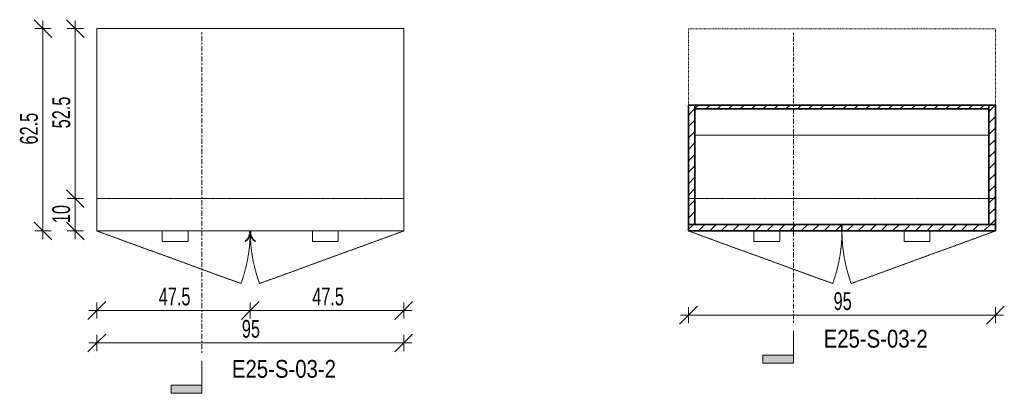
# Model space of a CAD drawing. Header units: centimetres. Extents: x 20981 to 23014, y -2023 to 11840.
# Tile 3 of 4: x 21112 to 21417, y 11725 to 11840. Entities that reach past the tile are written whole.
import ezdxf

# ---------------------------------------------------------------- set-up
doc = ezdxf.new("R2010")
doc.units = ezdxf.units.CM
for name, pattern in [('Centre', [3.175, 0.635, -0.475, 1.59, -0.475]), ('Dash 1mm', [0.2, 0.1, -0.1]), ('Dash 2mm', [0.4, 0.2, -0.2])]:
    doc.linetypes.add(name, pattern=pattern)
for name, color, linetype, lineweight in [('A-ANNO-DIMS', 211, 'Continuous', 9), ('A-ANNO-DIMS-25', 211, 'Continuous', 9), ('A-DETL-HDLN', 90, 'Dash 2mm', 18), ('A-GENM', 13, 'Continuous', 18), ('A-GENM-HDLN', 13, 'Dash 1mm', 18), ('G-ANNO-SYMB', 111, 'Continuous', 9)]:
    doc.layers.add(name, color=color, linetype=linetype, lineweight=lineweight)
doc.styles.add('Arial Narrow', font='ARIALN.TTF', dxfattribs={"height": 5.5})
doc.styles.add('Arial Narrow_1', font='ARIALN.TTF', dxfattribs={"width": 0.8, "height": 5.5})
doc.dimstyles.new('2_2mm-Centymetry-Weryfikacja', dxfattribs={"dimscale": 30.48, "dimtxt": 5.62887, "dimasz": 0.180446, "dimexe": 0.082021, "dimexo": 0.0625, "dimgap": 0, "dimtad": 1, "dimdec": 1, "dimrnd": 0.1, "dimdsep": 46, "dimtxsty": 'Arial Narrow_1', "dimblk1": 'OBLIQUE', "dimblk2": 'OBLIQUE', "dimsah": 1, "dimcen": 0.09, "dimdle": 0.082021, "dimazin": 2, "dimtfac": 1, "dimtdec": 4, "dimtix": 1, "dimtmove": 0, "dimatfit": 3, "dimfxl": 0.082021, "dimfxlon": 1, "dimtvp": 1, "dimtolj": 1, "dimtzin": 0, "dimarcsym": 2})
pattern_1 = [(45, (-13467.526, -11786.037), (-1.76776695, 1.76776695), [])]

# ---------------------------------------------------------------- blocks, each defined once
blk = doc.blocks.new('FURN_Lb_Szafka 03 - E25-S-03-Szafka-8925860-E25-S-03-1')
at = {"layer": 'A-GENM'}
for p, q in [((47.5, 52.54), (-47.5, 52.54)), ((-47.5, 52.54), (-47.5, -10)), ((47.5, -10), (47.5, 52.54)), ((-47.5, -10), (47.5, -10)), ((-27.25, -10.5), (-27.25, -10)), ((-27.25, -10.5), (-27.25, -13.3)), ((-19.25, -10), (-19.25, -10.5)), ((-19.25, -13.3), (-19.25, -10.5)), ((-0.2, -10), (-0.2, -10.5)), ((0, -10.5), (0, -10)), ((0, -10), (0, -10.5)), ((0.2, -10.5), (0.2, -10)), ((19.25, -10.5), (19.25, -10)), ((19.25, -10.5), (19.25, -13.3)), ((27.25, -10), (27.25, -10.5)), ((27.25, -13.3), (27.25, -10.5)), ((-19.25, -13.3), (-27.25, -13.3)), ((-1.61, -13.13), (-1.5, -13.3)), ((1.5, -13.3), (1.61, -13.13)), ((27.25, -13.3), (19.25, -13.3))]:
    blk.add_line(p, q, dxfattribs=at)
for centre, radius, start, end in [((-3.36, -10.5), 3.16, 303.5571, 0), ((-3.36, -10.5), 3.36, 303.5571, 360), ((3.36, -10.5), 3.36, 180, 236.4429), ((3.36, -10.5), 3.16, 180, 236.4429)]:
    blk.add_arc(centre, radius, start, end, dxfattribs=at)
at = {"layer": 'A-GENM-HDLN'}
for p, q in [((-47.5, 0), (47.5, 0)), ((-47.5, -10), (-2.86, -26.25)), ((47.5, -10), (2.86, -26.25))]:
    blk.add_line(p, q, dxfattribs=at)
for centre, start, end in [((-47.5, -10), 340, 360), ((47.5, -10), 180, 200)]:
    blk.add_arc(centre, 47.5, start, end, dxfattribs=at)
blk = doc.blocks.new('FURN_Lb_Szafka 03 - E25-S-03-Szafka-8925860-E25-S-03-2')
at = {"layer": 'A-GENM'}
h = blk.add_hatch(dxfattribs=at)
h.set_pattern_fill('FP_1', color=256, style=0, pattern_type=2)
h.set_pattern_definition(pattern_1)
h.paths.add_polyline_path([(-47.5, -8), (-45.5, -8), (-45.5, 28.87), (-47.5, 28.87), (-47.5, -6)])
h = blk.add_hatch(dxfattribs=at)
h.set_pattern_fill('FP_1', color=256, style=0, pattern_type=2)
h.set_pattern_definition(pattern_1)
h.paths.add_polyline_path([(45.5, 27.71), (45.5, 28.87), (-45.5, 28.87), (-45.5, 27.71)])
h = blk.add_hatch(dxfattribs=at)
h.set_pattern_fill('FP_1', color=256, style=0, pattern_type=2)
h.set_pattern_definition(pattern_1)
h.paths.add_polyline_path([(45.5, -8), (47.5, -8), (47.5, 28.87), (45.5, 28.87), (45.5, -6)])
at = {"layer": 'A-GENM-HDLN', "linetype": 'Continuous'}
h = blk.add_hatch(dxfattribs=at)
h.set_pattern_fill('FP_1', color=256, style=0, pattern_type=2)
h.set_pattern_definition(pattern_1)
h.paths.add_polyline_path([(-42.8, -10), (0, -10), (0, -8), (-47.5, -8), (-47.5, -10), (-45.5, -10)])
h = blk.add_hatch(dxfattribs=at)
h.set_pattern_fill('FP_1', color=256, style=0, pattern_type=2)
h.set_pattern_definition(pattern_1)
h.paths.add_polyline_path([(42.8, -10), (47.5, -10), (47.5, -8), (0, -8), (0, -10), (3.7, -10)])
at = {"layer": 'A-GENM', "lineweight": 35}
for p, q in [((-45.5, 28.87), (-47.5, 28.87)), ((-47.5, 28.87), (-47.5, -8)), ((45.5, 28.87), (-45.5, 28.87)), ((-45.5, 28.87), (-45.5, 27.71)), ((-45.5, -8), (-45.5, 28.87)), ((-45.5, 27.71), (45.5, 27.71)), ((47.5, 28.87), (45.5, 28.87)), ((45.5, 28.87), (45.5, -8)), ((45.5, 27.71), (45.5, 28.87)), ((47.5, -8), (47.5, 28.87)), ((0, -8), (-47.5, -8)), ((-47.5, -8), (-47.5, -10)), ((-47.5, -8), (-45.5, -8)), ((0, -10), (0, -8)), ((47.5, -8), (0, -8)), ((0, -8), (0, -10)), ((45.5, -8), (47.5, -8)), ((47.5, -10), (47.5, -8)), ((-47.5, -10), (0, -10)), ((0, -10), (47.5, -10))]:
    blk.add_line(p, q, dxfattribs=at)
at = {"layer": 'A-GENM'}
for p, q in [((45.5, 19.63), (-45.5, 19.63)), ((-27.25, -10.5), (-27.25, -10)), ((-27.25, -10.5), (-27.25, -13.3)), ((-19.25, -10), (-19.25, -10.5)), ((-19.25, -13.3), (-19.25, -10.5)), ((19.25, -10.5), (19.25, -10)), ((19.25, -10.5), (19.25, -13.3)), ((27.25, -10), (27.25, -10.5)), ((27.25, -13.3), (27.25, -10.5)), ((-19.25, -13.3), (-27.25, -13.3)), ((27.25, -13.3), (19.25, -13.3))]:
    blk.add_line(p, q, dxfattribs=at)
at = {"layer": 'A-GENM-HDLN'}
for p, q in [((-47.5, 0), (47.5, 0)), ((-47.5, -10), (-2.86, -26.25)), ((47.5, -10), (2.86, -26.25))]:
    blk.add_line(p, q, dxfattribs=at)
for centre, start, end in [((-47.5, -10), 340, 360), ((47.5, -10), 180, 200)]:
    blk.add_arc(centre, 47.5, start, end, dxfattribs=at)
blk = doc.blocks.new('Section - _Znaczek-Pelny-Prawy-3044335-E25-S-03-1')
at = {"layer": 'G-ANNO-SYMB'}
blk.add_hatch(color=256, dxfattribs=at).paths.add_polyline_path([(-0.4, 0.381), (-0.4, 0), (-0.5, 0), (-0.5, 0.381)])
at = {"layer": 'G-ANNO-SYMB', "lineweight": 18}
for p, q in [((-0.4, 0.381), (-0.5, 0.381)), ((-0.5, 0.381), (-0.5, 0)), ((-0.4, 0.381), (-0.5, 0.381)), ((-0.5, 0.381), (-0.5, 0)), ((-0.4, 0.381), (-0.4, 0)), ((-0.4, 0), (-0.4, 0.381)), ((-0.5, 0), (-0.4, 0)), ((-0.5, 0), (-0.1, 0))]:
    blk.add_line(p, q, dxfattribs=at)
blk = doc.blocks.new('DIMBLOCK1-E25-S-03-1')
at = {"layer": 'A-ANNO-DIMS-25', "lineweight": 18}
for p, q in [((21119.16, 11837.23), (21116.41, 11839.98)), ((21119.16, 11837.23), (21121.91, 11834.48)), ((21119.16, 11774.69), (21116.41, 11777.44)), ((21119.16, 11774.69), (21121.91, 11771.94))]:
    blk.add_line(p, q, dxfattribs=at)
at = {"layer": 'A-ANNO-DIMS-25'}
for p, q in [((21119.16, 11839.73), (21119.16, 11772.19)), ((21119.16, 11837.23), (21116.66, 11837.23)), ((21119.16, 11837.23), (21121.66, 11837.23)), ((21119.16, 11774.69), (21116.66, 11774.69)), ((21119.16, 11774.69), (21121.66, 11774.69))]:
    blk.add_line(p, q, dxfattribs=at)
at = {"layer": 'A-ANNO-DIMS-25', "color": 0, "insert": (21112.05, 11801.4), "char_height": 5.5, "width": 10.9361, "attachment_point": 1, "rotation": 90, "line_spacing_factor": 0.974696, "style": 'Arial Narrow_1'}
blk.add_mtext('62.5', dxfattribs=at)
blk = doc.blocks.new('_Oblique')
at = {"color": 0, "linetype": 'ByBlock', "lineweight": -2}
blk.add_line((-0.5, -0.5), (0.5, 0.5), dxfattribs=at)
blk = doc.blocks.new('DIMBLOCK2-E25-S-03-1')
at = {"layer": 'A-ANNO-DIMS-25', "lineweight": 18}
for p, q in [((21135.82, 11750.09), (21138.57, 11752.84)), ((21183.32, 11750.09), (21186.07, 11752.84)), ((21135.82, 11750.09), (21133.07, 11747.34)), ((21183.32, 11750.09), (21180.57, 11747.34))]:
    blk.add_line(p, q, dxfattribs=at)
at = {"layer": 'A-ANNO-DIMS-25'}
for p, q in [((21133.32, 11750.09), (21183.32, 11750.09)), ((21135.82, 11750.09), (21135.82, 11752.59)), ((21135.82, 11750.09), (21135.82, 11747.59)), ((21183.32, 11750.09), (21183.32, 11752.59)), ((21183.32, 11750.09), (21183.32, 11747.59))]:
    blk.add_line(p, q, dxfattribs=at)
at = {"layer": 'A-ANNO-DIMS-25', "color": 0, "insert": (21155.01, 11757.2), "char_height": 5.5, "width": 10.9361, "attachment_point": 1, "line_spacing_factor": 0.974696, "style": 'Arial Narrow_1'}
blk.add_mtext('47.5', dxfattribs=at)
blk = doc.blocks.new('DIMBLOCK3-E25-S-03-1')
at = {"layer": 'A-ANNO-DIMS-25', "lineweight": 18}
for p, q in [((21183.32, 11750.09), (21186.07, 11752.84)), ((21230.82, 11750.09), (21233.57, 11752.84)), ((21183.32, 11750.09), (21180.57, 11747.34)), ((21230.82, 11750.09), (21228.07, 11747.34))]:
    blk.add_line(p, q, dxfattribs=at)
at = {"layer": 'A-ANNO-DIMS-25'}
for p, q in [((21183.32, 11750.09), (21183.32, 11752.59)), ((21183.32, 11750.09), (21233.32, 11750.09)), ((21183.32, 11750.09), (21183.32, 11747.59)), ((21230.82, 11750.09), (21230.82, 11752.59)), ((21230.82, 11750.09), (21230.82, 11747.59))]:
    blk.add_line(p, q, dxfattribs=at)
at = {"layer": 'A-ANNO-DIMS-25', "color": 0, "insert": (21202.51, 11757.2), "char_height": 5.5, "width": 10.9361, "attachment_point": 1, "line_spacing_factor": 0.974696, "style": 'Arial Narrow_1'}
blk.add_mtext('47.5', dxfattribs=at)
blk = doc.blocks.new('DIMBLOCK4-E25-S-03-1')
at = {"layer": 'A-ANNO-DIMS-25', "lineweight": 18}
for p, q in [((21135.82, 11740.09), (21138.57, 11742.84)), ((21230.82, 11740.09), (21233.57, 11742.84)), ((21135.82, 11740.09), (21133.07, 11737.34)), ((21230.82, 11740.09), (21228.07, 11737.34))]:
    blk.add_line(p, q, dxfattribs=at)
at = {"layer": 'A-ANNO-DIMS-25'}
for p, q in [((21135.82, 11740.09), (21135.82, 11742.59)), ((21230.82, 11740.09), (21230.82, 11742.59)), ((21133.32, 11740.09), (21233.32, 11740.09)), ((21135.82, 11740.09), (21135.82, 11737.59)), ((21230.82, 11740.09), (21230.82, 11737.59))]:
    blk.add_line(p, q, dxfattribs=at)
at = {"layer": 'A-ANNO-DIMS-25', "color": 0, "insert": (21180.73, 11747.2), "char_height": 5.5, "width": 6.2186, "attachment_point": 1, "line_spacing_factor": 0.974696, "style": 'Arial Narrow_1'}
blk.add_mtext('95', dxfattribs=at)
blk = doc.blocks.new('DIMBLOCK5-E25-S-03-1')
at = {"layer": 'A-ANNO-DIMS-25', "lineweight": 18}
for p, q in [((21129.16, 11837.23), (21126.41, 11839.98)), ((21129.16, 11837.23), (21131.91, 11834.48)), ((21129.16, 11784.69), (21126.41, 11787.44)), ((21129.16, 11784.69), (21131.91, 11781.94))]:
    blk.add_line(p, q, dxfattribs=at)
at = {"layer": 'A-ANNO-DIMS-25'}
for p, q in [((21129.16, 11839.73), (21129.16, 11784.69)), ((21129.16, 11837.23), (21126.66, 11837.23)), ((21129.16, 11837.23), (21131.66, 11837.23)), ((21129.16, 11784.69), (21126.66, 11784.69)), ((21129.16, 11784.69), (21131.66, 11784.69))]:
    blk.add_line(p, q, dxfattribs=at)
at = {"layer": 'A-ANNO-DIMS-25', "color": 0, "insert": (21122.05, 11806.4), "char_height": 5.5, "width": 10.9361, "attachment_point": 1, "rotation": 90, "line_spacing_factor": 0.974696, "style": 'Arial Narrow_1'}
blk.add_mtext('52.5', dxfattribs=at)
blk = doc.blocks.new('DIMBLOCK6-E25-S-03-1')
at = {"layer": 'A-ANNO-DIMS-25', "lineweight": 18}
for p, q in [((21129.16, 11784.69), (21126.41, 11787.44)), ((21129.16, 11784.69), (21131.91, 11781.94)), ((21129.16, 11774.69), (21126.41, 11777.44)), ((21129.16, 11774.69), (21131.91, 11771.94))]:
    blk.add_line(p, q, dxfattribs=at)
at = {"layer": 'A-ANNO-DIMS-25'}
for p, q in [((21129.16, 11784.69), (21126.66, 11784.69)), ((21129.16, 11784.69), (21129.16, 11772.19)), ((21129.16, 11784.69), (21131.66, 11784.69)), ((21129.16, 11774.69), (21126.66, 11774.69)), ((21129.16, 11774.69), (21131.66, 11774.69))]:
    blk.add_line(p, q, dxfattribs=at)
at = {"layer": 'A-ANNO-DIMS-25', "color": 0, "insert": (21122.05, 11777.1), "char_height": 5.5, "width": 6.2186, "attachment_point": 1, "rotation": 90, "line_spacing_factor": 0.974696, "style": 'Arial Narrow_1'}
blk.add_mtext('10', dxfattribs=at)
blk = doc.blocks.new('Section - _Znaczek-Pelny-Prawy-3044335-E25-S-03-2')
at = {"layer": 'G-ANNO-SYMB'}
blk.add_hatch(color=256, dxfattribs=at).paths.add_polyline_path([(-0.4, 0.381), (-0.4, 0), (-0.5, 0), (-0.5, 0.381)])
at = {"layer": 'G-ANNO-SYMB', "lineweight": 18}
for p, q in [((-0.4, 0.381), (-0.5, 0.381)), ((-0.5, 0.381), (-0.5, 0)), ((-0.4, 0.381), (-0.5, 0.381)), ((-0.5, 0.381), (-0.5, 0)), ((-0.4, 0.381), (-0.4, 0)), ((-0.4, 0), (-0.4, 0.381)), ((-0.5, 0), (-0.4, 0)), ((-0.5, 0), (-0.1, 0))]:
    blk.add_line(p, q, dxfattribs=at)
blk = doc.blocks.new('DIMBLOCK7-E25-S-03-2')
at = {"layer": 'A-ANNO-DIMS-25', "lineweight": 18}
for p, q in [((21318.99, 11748.65), (21321.74, 11751.4)), ((21413.99, 11748.65), (21416.74, 11751.4)), ((21318.99, 11748.65), (21316.24, 11745.9)), ((21413.99, 11748.65), (21411.24, 11745.9))]:
    blk.add_line(p, q, dxfattribs=at)
at = {"layer": 'A-ANNO-DIMS-25'}
for p, q in [((21318.99, 11748.65), (21318.99, 11751.15)), ((21413.99, 11748.65), (21413.99, 11751.15)), ((21316.49, 11748.65), (21416.49, 11748.65)), ((21318.99, 11748.65), (21318.99, 11746.15)), ((21413.99, 11748.65), (21413.99, 11746.15))]:
    blk.add_line(p, q, dxfattribs=at)
at = {"layer": 'A-ANNO-DIMS-25', "color": 0, "insert": (21363.9, 11755.76), "char_height": 5.5, "width": 6.2186, "attachment_point": 1, "line_spacing_factor": 0.974696, "style": 'Arial Narrow_1'}
blk.add_mtext('95', dxfattribs=at)

msp = doc.modelspace()

# ---------------------------------------------------------------- linework, layer by layer
at = {"layer": 'A-DETL-HDLN'}
for p, q in [((21318.99, 11774.69), (21318.99, 11837.19)), ((21318.99, 11837.19), (21413.99, 11837.19)), ((21413.99, 11837.19), (21413.99, 11774.69))]:
    msp.add_line(p, q, dxfattribs=at)
at = {"layer": 'G-ANNO-SYMB', "linetype": 'Centre'}
for p, q in [((21168.33, 11737.03), (21168.33, 11836.09)), ((21351.5, 11746.34), (21351.5, 11836.09))]:
    msp.add_line(p, q, dxfattribs=at)

# ---------------------------------------------------------------- block references
at = {"layer": 'A-GENM'}
for name, p in [('FURN_Lb_Szafka 03 - E25-S-03-Szafka-8925860-E25-S-03-1', (21183.32, 11784.69)), ('FURN_Lb_Szafka 03 - E25-S-03-Szafka-8925860-E25-S-03-2', (21366.49, 11784.69))]:
    msp.add_blockref(name, p, dxfattribs=at)
at = {"layer": 'G-ANNO-SYMB', "lineweight": 18, "xscale": 24.99999999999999, "yscale": 24.99999999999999, "zscale": 24.99999999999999, "rotation": 90}
for name, p in [('Section - _Znaczek-Pelny-Prawy-3044335-E25-S-03-2', (21351.5, 11746.34)), ('Section - _Znaczek-Pelny-Prawy-3044335-E25-S-03-1', (21168.33, 11737.03))]:
    msp.add_blockref(name, p, dxfattribs=at)

# ---------------------------------------------------------------- texts
at = {"layer": 'G-ANNO-SYMB', "char_height": 5.5, "width": 38.2806, "attachment_point": 1, "style": 'Arial Narrow'}
for insert in [(21360.82, 11744.14), (21177.65, 11734.83)]:
    msp.add_mtext('E25-S-03-2', dxfattribs=dict(at, insert=insert))

# ---------------------------------------------------------------- dimensions: what is measured, and where the dimension line sits
at = {"layer": 'A-ANNO-DIMS'}
for base, p1, p2, override, picture, middle in [((21119.16, 11774.69), (21121.66, 11837.23), (21121.66, 11774.69), {"dimpost": '<>', "dimfxl": 62.538874}, 'DIMBLOCK1-E25-S-03-1', (21116.35, 11805.96)), ((21129.16, 11784.69), (21131.66, 11837.23), (21131.66, 11784.69), {"dimpost": '<>', "dimfxl": 52.538874}, 'DIMBLOCK5-E25-S-03-1', (21126.35, 11810.96)), ((21129.16, 11774.69), (21131.66, 11784.69), (21131.66, 11774.69), {"dimpost": '<>', "dimfxl": 10}, 'DIMBLOCK6-E25-S-03-1', (21126.35, 11779.69))]:
    dim = msp.add_linear_dim(base=base, p1=p1, p2=p2, angle=90, dimstyle='2_2mm-Centymetry-Weryfikacja', override=override, dxfattribs=at)
    dim.commit()
    dim.dimension.update_dxf_attribs({"geometry": picture, "text_midpoint": middle})
for base, p1, p2, override, picture, middle in [((21183.32, 11750.09), (21135.82, 11752.59), (21183.32, 11752.59), {"dimpost": '<>', "dimfxl": 47.5}, 'DIMBLOCK2-E25-S-03-1', (21159.57, 11752.88)), ((21230.82, 11750.09), (21183.32, 11752.59), (21230.82, 11752.59), {"dimpost": '<>', "dimfxl": 47.5}, 'DIMBLOCK3-E25-S-03-1', (21207.07, 11752.88)), ((21413.99, 11748.65), (21318.99, 11751.15), (21413.99, 11751.15), {"dimpost": '<>', "dimfxl": 95}, 'DIMBLOCK7-E25-S-03-2', (21366.49, 11751.46)), ((21230.82, 11740.09), (21135.82, 11742.59), (21230.82, 11742.59), {"dimpost": '<>', "dimfxl": 95}, 'DIMBLOCK4-E25-S-03-1', (21183.32, 11742.9))]:
    dim = msp.add_linear_dim(base=base, p1=p1, p2=p2, dimstyle='2_2mm-Centymetry-Weryfikacja', override=override, dxfattribs=at)
    dim.commit()
    dim.dimension.update_dxf_attribs({"geometry": picture, "text_midpoint": middle})

doc.saveas('drawing.dxf')
